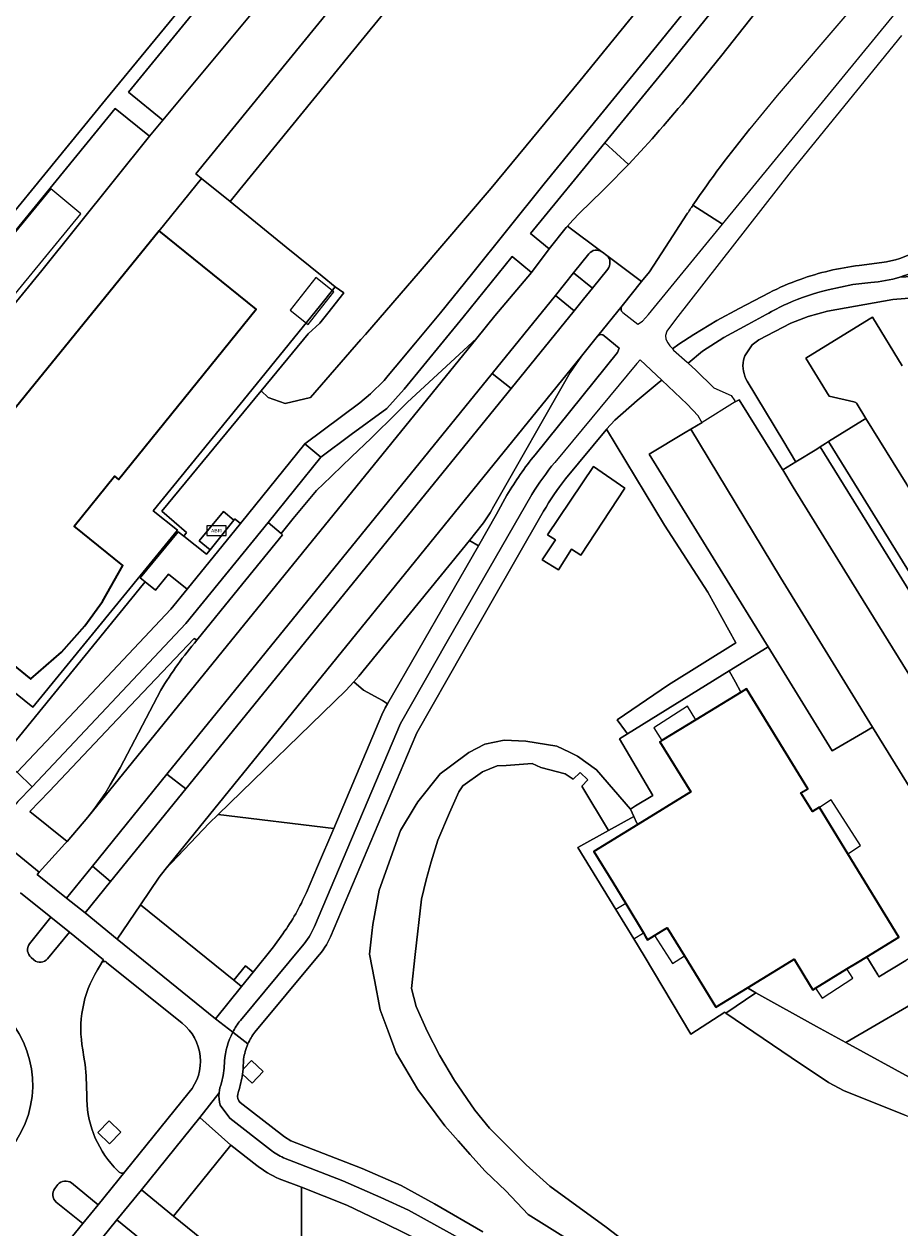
# Model space of a CAD drawing. Extents: x 147051 to 149075, y 463071 to 465537.
# Tile 194 of 229: x 147553 to 147642, y 465073 to 465197. Entities that reach past the tile are written whole.
import ezdxf
from ezdxf.enums import TextEntityAlignment as Align

# ---------------------------------------------------------------- set-up
doc = ezdxf.new("R2010")
doc.units = 0
doc.header["$LTSCALE"] = 0.5
doc.layers.get('0').update_dxf_attribs({"linetype": 'CONTINUOUS'})
for name, color, linetype, lineweight in [('B-PV-GR-BEPLANTING_CULTUUR_BOSPLANTSOEN-GV', 252, 'CONTINUOUS', 18), ('B-PV-GR-BEPLANTING_CULTUUR_HEESTERS-GV', 252, 'CONTINUOUS', 18), ('B-PV-GR-BEPLANTING_CULTUUR_VASTE PLANTENVAK-GV', 252, 'CONTINUOUS', 18), ('B-PV-GR-GROENVOORZIENING-GV', 252, 'CONTINUOUS', 18), ('B-PV-GR-STRUIK-GV', 252, 'CONTINUOUS', 13), ('B-PV-IE-MEUBILAIR_WEGMEUBILAIR-S', 252, 'CONTINUOUS', 25), ('B-PV-OG-BEBOUWING-GV', 6, 'CONTINUOUS', 35), ('B-PV-OG-BEBOUWING_LUIFEL-GV', 6, 'CONTINUOUS', 18), ('B-PV-OG-TERREIN_BEGROEID-GV', 252, 'CONTINUOUS', 18), ('B-PV-OG-TERREIN_ERF-GV', 252, 'CONTINUOUS', 18), ('B-PV-OG-WATER_MEER-GV', 252, 'CONTINUOUS', 18), ('B-PV-OG-WEG-GV', 252, 'CONTINUOUS', 18), ('B-PV-VH-GESLOTENVERHARDING_ASFALT-GV', 252, 'CONTINUOUS', 18), ('B-PV-VH-GESLOTENVERHARDING_BETON-GV', 252, 'CONTINUOUS', 18), ('B-PV-VH-OPENVERHARDING-GV', 252, 'CONTINUOUS', 18), ('B-PV-VH-OPENVERHARDING_BETONSTRAATSTEEN-GV', 252, 'CONTINUOUS', 18), ('B-PV-VH-OPENVERHARDING_TEGEL-GV', 252, 'CONTINUOUS', 18)]:
    doc.layers.add(name, color=color, linetype=linetype, lineweight=lineweight)
doc.styles.add('NLCS-ISO', font='NLCS-ISO.ttf')

# ---------------------------------------------------------------- blocks, each defined once
blk = doc.blocks.new('SIE-WEG_ABRI-SO')
blk.add_lwpolyline([(-5, -2.5), (5, -2.5), (5, 2.5), (-5, 2.5)], close=True)
at = {"style": 'NLCS-ISO'}
blk.add_text('ABRI', height=1.8, dxfattribs=at).set_placement((0, 0), align=Align.MIDDLE_CENTER)

msp = doc.modelspace()

# ---------------------------------------------------------------- linework, layer by layer
at = {"layer": 'B-PV-GR-BEPLANTING_CULTUUR_BOSPLANTSOEN-GV', "flags": 128}
for points in [[(147649.784, 465240.968), (147634.684, 465252.878), (147634.595, 465252.949), (147633.298, 465251.355), (147631.779, 465249.474), (147600.708, 465211.453), (147587.471, 465195.274), (147574.72, 465179.654), (147573.71, 465178.417), (147579.465, 465173.748), (147583.145, 465170.762), (147584.494, 465169.667), (147585.384, 465169.077), (147583.737, 465166.978), (147582.928, 465165.948), (147581.726, 465164.866), (147576.904, 465159.015), (147577.625, 465158.328), (147579.349, 465157.724), (147581.98, 465158.328), (147587.125, 465164.29)], [(147587.125, 465164.29), (147587.606, 465164.796), (147593.208, 465171.284), (147600.476, 465179.811), (147609.614, 465190.826), (147618.021, 465201.196), (147625.771, 465210.621), (147635.617, 465222.732), (147650.26, 465240.432)]]:
    msp.add_lwpolyline(points, dxfattribs=at)
at = {"layer": 'B-PV-GR-BEPLANTING_CULTUUR_HEESTERS-GV', "flags": 128}
for points in [[(147649.174, 465171.058), (147642.407, 465170.678)], [(147637.594, 465169.931), (147635.055, 465169.359)], [(147639.436, 465170.125), (147637.594, 465169.931)], [(147641.669, 465168.367), (147644.221, 465168.585)], [(147644.221, 465168.585), (147641.669, 465168.367)], [(147632.992, 465166.644), (147634.979, 465167.175)], [(147634.979, 465167.175), (147632.992, 465166.644)], [(147634.979, 465167.175), (147641.669, 465168.367)], [(147641.669, 465168.367), (147634.979, 465167.175)], [(147628.707, 465166.841), (147626.797, 465165.831)], [(147627.926, 465164.227), (147631.213, 465165.94)], [(147631.213, 465165.94), (147627.926, 465164.227)], [(147631.213, 465165.94), (147632.992, 465166.644)], [(147632.992, 465166.644), (147631.213, 465165.94)], [(147632.771, 465162.349), (147639.236, 465166.347)], [(147639.236, 465166.347), (147639.587, 465166.564)], [(147639.587, 465166.564), (147642.632, 465161.586)], [(147626.797, 465165.831), (147624.338, 465164.496)], [(147624.338, 465164.496), (147622.168, 465163.066)], [(147626.496, 465162.601), (147627.253, 465163.748)], [(147627.253, 465163.748), (147626.496, 465162.601)], [(147627.253, 465163.748), (147627.926, 465164.227)], [(147627.926, 465164.227), (147627.253, 465163.748)], [(147622.168, 465163.066), (147620.698, 465161.858)], [(147626.369, 465162.147), (147626.435, 465162.415)], [(147626.435, 465162.415), (147626.369, 465162.147)], [(147626.435, 465162.415), (147626.496, 465162.601)], [(147626.496, 465162.601), (147626.435, 465162.415)], [(147635.137, 465158.467), (147632.771, 465162.349)], [(147620.698, 465161.858), (147621.489, 465161.128)], [(147621.489, 465161.128), (147623.319, 465159.316)], [(147630.517, 465153.771), (147626.745, 465160.015)], [(147626.745, 465160.015), (147630.517, 465153.771)], [(147623.319, 465159.316), (147625.093, 465158.55)], [(147625.093, 465158.55), (147625.473, 465157.972)], [(147625.473, 465157.972), (147625.521, 465157.898)], [(147625.521, 465157.898), (147625.646, 465157.966)], [(147625.646, 465157.966), (147625.906, 465158.107)], [(147625.906, 465158.107), (147630.361, 465150.947)], [(147637.683, 465157.881), (147635.137, 465158.467)], [(147638.922, 465156.178), (147638.03, 465157.65)], [(147638.579, 465155.966), (147638.922, 465156.178)], [(147635.091, 465153.808), (147638.579, 465155.966)], [(147631.715, 465151.752), (147630.517, 465153.771)], [(147630.517, 465153.771), (147631.715, 465151.752)], [(147634.229, 465153.268), (147634.762, 465153.602)], [(147634.762, 465153.602), (147635.091, 465153.808)], [(147631.728, 465151.735), (147633.87, 465153.048)], [(147633.87, 465153.048), (147634.229, 465153.268)], [(147630.383, 465150.911), (147631.728, 465151.735)], [(147631.728, 465151.735), (147631.715, 465151.752)], [(147631.715, 465151.752), (147631.728, 465151.735)], [(147630.361, 465150.947), (147630.383, 465150.911)]]:
    msp.add_lwpolyline(points, dxfattribs=at)
at = {"layer": 'B-PV-GR-BEPLANTING_CULTUUR_HEESTERS-GV'}
for points in [[(147642.407, 465170.678, -0.0528307), (147639.436, 465170.125)], [(147635.055, 465169.359, 0.0490959), (147630.86, 465167.951)], [(147630.86, 465167.951, 0.0267684), (147628.707, 465166.841)], [(147626.745, 465160.015, -0.1866638), (147626.369, 465162.147)], [(147626.369, 465162.147, 0.1866638), (147626.745, 465160.015)], [(147638.03, 465157.65, 0.2042586), (147637.683, 465157.881)]]:
    msp.add_lwpolyline(points, format="xyb", dxfattribs=at)
at = {"layer": 'B-PV-GR-BEPLANTING_CULTUUR_HEESTERS-GV', "flags": 128}
for points in [[(147622.699, 465138.354), (147625.595, 465133.16), (147618.664, 465128.855), (147613.401, 465125.278), (147614.25, 465124.13), (147614.469, 465123.834), (147624.89, 465130.287), (147628.351, 465132.43), (147628.887, 465132.762), (147625.681, 465137.963), (147616.705, 465152.508), (147620.384, 465154.731), (147620.959, 465155.079), (147622.114, 465155.774), (147622.039, 465155.897), (147621.701, 465156.455), (147620.606, 465157.66), (147617.995, 465160.101), (147617.708, 465159.915), (147615.445, 465158.02), (147613.185, 465156.008), (147612.333, 465155.079), (147618.281, 465145.233)], [(147626.785, 465097.804), (147627.636, 465097.299), (147633.866, 465093.82), (147636.851, 465092.192), (147645.78, 465097.37), (147643.613, 465100.964), (147643.026, 465100.611), (147640.238, 465098.937), (147640.131, 465099.114), (147639.005, 465100.981), (147638.052, 465100.398), (147636.965, 465099.733), (147633.759, 465097.773), (147633.468, 465097.595), (147633.241, 465097.965), (147631.546, 465100.725), (147630.835, 465100.289)]]:
    msp.add_lwpolyline(points, close=True, dxfattribs=at)
at = {"layer": 'B-PV-GR-BEPLANTING_CULTUUR_VASTE PLANTENVAK-GV', "flags": 128}
for points in [[(147539.194, 465160.151), (147561.946, 465187.968), (147565.462, 465185.137), (147566.811, 465186.781), (147563.301, 465189.643), (147576.369, 465205.625), (147589.892, 465222.133), (147615.303, 465253.236), (147625.943, 465266.277)], [(147624.891, 465267.13), (147617.379, 465258.005), (147609.841, 465248.687), (147602.999, 465240.32), (147587.184, 465220.868), (147570.183, 465200.095), (147560.951, 465188.849), (147544.68, 465168.955)], [(147548.491, 465119.19), (147564.836, 465139.221), (147565.01, 465139.434), (147564.506, 465139.837), (147568.388, 465144.569), (147568.961, 465144.115), (147569.242, 465144.501), (147566.723, 465146.664), (147576.904, 465159.015), (147581.726, 465164.866), (147582.928, 465165.948), (147583.737, 465166.978), (147585.384, 465169.077), (147584.494, 465169.667), (147582.87, 465167.666), (147582.131, 465166.755), (147575.492, 465158.573), (147565.845, 465146.723), (147568.332, 465144.719), (147553.475, 465126.565), (147535.644, 465140.962)]]:
    msp.add_lwpolyline(points, dxfattribs=at)
at = {"layer": 'B-PV-GR-GROENVOORZIENING-GV', "flags": 128}
msp.add_lwpolyline([(147614.193, 465149.047), (147610.994, 465151.262), (147606.257, 465144.248), (147607.088, 465143.726), (147605.703, 465141.695), (147607.395, 465140.65), (147608.718, 465142.772), (147609.671, 465142.157)], close=True, dxfattribs=at)
at = {"layer": 'B-PV-GR-STRUIK-GV', "flags": 128}
msp.add_lwpolyline([(147642.407, 465170.678), (147649.174, 465171.058), (147654.952, 465172.843), (147654.118, 465174.389), (147653.093, 465176.29), (147645.208, 465171.849)], dxfattribs=at)
at = {"layer": 'B-PV-GR-STRUIK-GV'}
msp.add_lwpolyline([(147645.208, 465171.849, -0.0532853), (147642.407, 465170.678)], format="xyb", dxfattribs=at)
at = {"layer": 'B-PV-OG-BEBOUWING-GV', "flags": 128}
for points in [[(147538.663, 465141.263), (147547.369, 465134.228), (147553.271, 465129.458), (147553.297, 465129.481), (147556.415, 465132.219), (147558.819, 465134.92), (147560.649, 465137.426), (147562.702, 465141.097), (147557.723, 465145.121), (147561.878, 465150.261), (147562.281, 465149.936), (147576.384, 465167.383), (147566.431, 465175.427), (147548.087, 465152.857)], [(147614.288, 465106.431), (147616.099, 465103.421), (147616.314, 465103.063), (147616.522, 465102.718), (147617.249, 465103.164), (147618.115, 465103.695), (147618.543, 465103.958), (147620.307, 465101.083), (147623.501, 465095.878), (147623.541, 465095.813), (147626.785, 465097.804), (147630.835, 465100.289), (147631.546, 465100.725), (147633.241, 465097.965), (147633.468, 465097.595), (147633.759, 465097.773), (147636.965, 465099.733), (147638.052, 465100.398), (147639.005, 465100.981), (147642.303, 465102.998), (147637.07, 465111.551), (147634.166, 465116.298), (147634.151, 465116.322), (147633.431, 465115.88), (147632.259, 465117.79), (147632.951, 465118.215), (147626.661, 465128.465), (147626.112, 465128.128), (147621.492, 465125.293), (147617.995, 465123.147), (147617.8, 465123.028), (147620.961, 465117.878), (147615.518, 465114.538), (147611.03, 465111.784), (147612.96, 465108.639)]]:
    msp.add_lwpolyline(points, close=True, dxfattribs=at)
at = {"layer": 'B-PV-OG-BEBOUWING_LUIFEL-GV', "flags": 128}
for points in [[(147542.295, 465157.573), (147558.407, 465177.153), (147555.323, 465179.714), (147539.213, 465160.136)], [(147579.863, 465167.282), (147581.734, 465165.817), (147584.365, 465169.176), (147582.495, 465170.641)], [(147617.995, 465123.147), (147621.492, 465125.293), (147620.612, 465126.665), (147617.159, 465124.45)], [(147634.166, 465116.298), (147637.07, 465111.551), (147638.37, 465112.385), (147635.366, 465117.068)], [(147613.285, 465105.815), (147615.123, 465102.822), (147616.099, 465103.421), (147614.288, 465106.431)], [(147617.249, 465103.164), (147619.086, 465100.3), (147620.307, 465101.083), (147618.543, 465103.958), (147618.115, 465103.695)], [(147636.965, 465099.733), (147633.759, 465097.773), (147634.418, 465096.747), (147637.58, 465098.775)]]:
    msp.add_lwpolyline(points, close=True, dxfattribs=at)
at = {"layer": 'B-PV-OG-TERREIN_BEGROEID-GV', "flags": 128}
for points in [[(147590.656, 465161.439), (147592.717, 465163.92), (147595.311, 465167.013), (147598.463, 465170.949), (147605.931, 465180.228), (147617.473, 465194.395), (147626.857, 465205.978), (147637.792, 465219.368), (147642.107, 465224.785), (147643.489, 465226.917), (147643.682, 465227.237), (147649.216, 465236.422), (147650.264, 465238.142)], [(147620.808, 465189.308), (147624.16, 465193.431), (147636.659, 465209.281), (147647.234, 465221.617), (147644.227, 465223.973), (147631.94, 465208.835), (147618.641, 465192.39), (147612.151, 465184.459), (147614.538, 465182.26), (147614.6, 465182.271)], [(147621.174, 465178.042), (147624.218, 465176.12), (147655.6, 465214.423), (147652.576, 465216.918), (147645.464, 465208.19), (147637.561, 465198.34), (147629.809, 465189.285), (147627.032, 465185.867)], [(147618.021, 465201.196), (147609.614, 465190.826), (147600.476, 465179.811), (147593.208, 465171.284), (147587.606, 465164.796), (147587.125, 465164.29), (147581.98, 465158.328), (147579.349, 465157.724), (147577.625, 465158.328), (147576.904, 465159.015), (147566.723, 465146.664), (147569.242, 465144.501), (147568.961, 465144.115), (147570.137, 465143.185), (147571.307, 465142.259), (147571.671, 465142.72), (147570.539, 465143.65), (147573.046, 465146.644), (147574.117, 465145.761), (147574.213, 465145.877), (147574.225, 465145.867), (147574.779, 465145.411), (147581.395, 465153.572), (147587.007, 465157.797), (147588.13, 465158.69), (147589.502, 465160.09), (147589.779, 465160.411), (147590.445, 465161.185), (147590.656, 465161.439)], [(147642.56, 465195.444), (147631.255, 465181.53)], [(147614.6, 465182.271), (147614.538, 465182.26), (147612.151, 465184.459), (147604.529, 465175.144), (147606.439, 465173.576), (147608.196, 465175.758), (147608.316, 465175.895), (147608.853, 465176.503), (147609.563, 465177.241), (147611.899, 465179.507)], [(147631.255, 465181.53), (147619.38, 465166.318)], [(147620.559, 465177.12), (147618.382, 465173.747), (147616.715, 465171.224), (147615.922, 465170.237), (147613.912, 465167.736)], [(147613.994, 465167.031), (147615.515, 465165.837), (147616.003, 465166.151), (147616.63, 465166.858), (147624.218, 465176.12), (147621.174, 465178.042)], [(147638.226, 465171.864), (147640.564, 465172.178)], [(147625.915, 465167.45), (147628.989, 465169.072)], [(147623.628, 465166.228), (147625.915, 465167.45)], [(147619.38, 465166.318), (147618.503, 465165.146)], [(147621.284, 465164.785), (147623.628, 465166.228)], [(147618.503, 465165.146), (147618.361, 465164.701)], [(147619.727, 465163.802), (147621.284, 465164.785)], [(147611.411, 465164.624), (147609.76, 465162.565)], [(147611.43, 465164.644), (147611.411, 465164.624)], [(147613.603, 465163.377), (147612.093, 465164.647)], [(147618.361, 465164.701), (147618.415, 465164.297)], [(147618.415, 465164.297), (147618.607, 465163.936)], [(147618.607, 465163.936), (147618.806, 465163.641)], [(147618.806, 465163.641), (147619.047, 465163.373)], [(147619.09, 465163.325), (147619.727, 465163.802)], [(147604.986, 465152.453), (147613.452, 465162.932)], [(147609.76, 465162.565), (147608.894, 465161.346)], [(147613.452, 465162.932), (147613.603, 465163.377)], [(147619.047, 465163.373), (147619.09, 465163.325)], [(147608.894, 465161.346), (147608.603, 465160.88)], [(147608.603, 465160.88), (147600.638, 465146.946)], [(147613.952, 465068.513), (147604.274, 465074.543), (147601.984, 465076.99), (147599.924, 465078.946), (147599.848, 465079.032), (147598.341, 465080.714), (147597.09, 465082.11), (147595.726, 465083.656), (147592.969, 465087.36), (147590.738, 465091.124), (147589.918, 465093.339), (147589.101, 465095.53), (147588.519, 465098.604), (147588.016, 465101.265), (147588.267, 465103.414), (147588.362, 465104.277), (147588.997, 465107.82), (147591.192, 465113.916), (147592.693, 465116.42), (147592.965, 465116.883), (147595.276, 465119.742), (147596.332, 465120.518), (147598.205, 465121.928), (147599.854, 465122.773), (147601.82, 465123.184), (147604.054, 465123.077), (147607.239, 465122.594), (147608.517, 465121.951), (147609.334, 465121.543), (147611.297, 465120.152), (147614.763, 465116.122), (147615.301, 465116.449), (147617.076, 465117.531), (147613.636, 465123.317), (147614.469, 465123.834), (147614.25, 465124.13), (147613.401, 465125.278), (147618.664, 465128.855), (147625.595, 465133.16), (147622.699, 465138.354), (147618.281, 465145.233), (147612.333, 465155.079), (147612.285, 465155.026), (147608.118, 465149.983)], [(147601.036, 465146.37), (147602.111, 465148.319)], [(147605.872, 465146.66), (147597.605, 465132.3), (147592.851, 465123.934), (147592.274, 465122.568), (147584.018, 465103.03)], [(147599.184, 465143.113), (147601.036, 465146.37)], [(147599.554, 465145.296), (147598.257, 465143.675)], [(147598.257, 465143.675), (147599.184, 465143.113)], [(147570.019, 465133.632), (147562.165, 465125.355)], [(147570.312, 465133.437), (147570.019, 465133.632)], [(147562.43, 465120.359), (147566.629, 465128.316)], [(147562.165, 465125.355), (147555.157, 465117.92)], [(147614.462, 465071.597), (147612.297, 465073.266), (147606.498, 465077.442), (147604.087, 465079.638), (147600.311, 465083.398), (147598.824, 465085.261), (147596.744, 465088.281), (147595.187, 465090.897), (147593.929, 465093.36), (147592.797, 465095.897), (147592.335, 465097.727), (147592.707, 465101.218), (147593.343, 465106.902), (147593.816, 465108.858), (147594.325, 465110.703), (147595.024, 465112.95), (147596.225, 465115.742), (147597.168, 465117.896), (147597.59, 465118.503), (147599.597, 465119.938), (147601.109, 465120.555), (147602.038, 465120.604), (147604.701, 465120.788), (147605.57, 465120.39), (147608.093, 465119.757), (147608.905, 465119.199), (147609.604, 465119.879), (147610.407, 465119.128), (147609.789, 465118.47), (147612.524, 465113.932), (147615.124, 465115.362), (147614.763, 465116.122), (147611.297, 465120.152), (147609.334, 465121.543), (147608.517, 465121.951), (147607.239, 465122.594), (147604.054, 465123.077), (147601.82, 465123.184), (147599.854, 465122.773), (147598.205, 465121.928), (147596.332, 465120.518), (147595.276, 465119.742), (147592.965, 465116.883), (147592.693, 465116.42), (147591.192, 465113.916), (147588.997, 465107.82), (147588.362, 465104.277), (147588.267, 465103.414), (147588.016, 465101.265), (147588.519, 465098.604), (147589.101, 465095.53), (147589.918, 465093.339), (147590.738, 465091.124), (147592.969, 465087.36), (147595.726, 465083.656), (147597.09, 465082.11), (147598.341, 465080.714), (147599.848, 465079.032), (147599.924, 465078.946), (147601.984, 465076.99), (147604.274, 465074.543), (147613.952, 465068.513)], [(147561.433, 465118.605), (147562.43, 465120.359)], [(147555.157, 465117.92), (147553.192, 465115.877)], [(147560.893, 465117.736), (147561.433, 465118.605)], [(147559.75, 465116.085), (147560.893, 465117.736)], [(147553.192, 465115.877), (147557.005, 465112.802)], [(147559.141, 465115.287), (147559.75, 465116.085)], [(147581.538, 465107.573), (147582.692, 465110.255), (147584.344, 465114.15), (147572.502, 465115.587), (147571.568, 465114.682), (147567.065, 465109.941), (147566.447, 465109.14), (147564.522, 465106.302), (147574.093, 465098.573), (147575.302, 465100.039), (147576.092, 465099.407), (147578.18, 465102.011), (147579.137, 465103.343)], [(147557.005, 465112.802), (147559.141, 465115.287)], [(147582.684, 465100.972), (147576.252, 465093.255)], [(147560.517, 465100.32), (147560.114, 465099.639)], [(147560.535, 465100.347), (147560.517, 465100.32)], [(147568.798, 465094.16), (147561.06, 465100.41)], [(147558.619, 465091.439), (147558.729, 465090.694)], [(147575.104, 465090.476), (147575.042, 465089.472), (147575.919, 465090.36), (147577.118, 465089.207), (147575.967, 465088.004), (147574.992, 465088.935)], [(147558.993, 465087.625), (147559.019, 465086.83)], [(147562.912, 465078.931), (147569.515, 465087.092)], [(147574.581, 465087.167), (147574.506, 465086.905)], [(147574.763, 465086.042), (147579.302, 465082.502), (147579.962, 465082.115), (147587.274, 465079.258), (147591.257, 465077.543), (147594.675, 465075.633), (147599.633, 465072.79)], [(147560.159, 465082.955), (147561.306, 465084.153), (147562.527, 465083.009), (147561.368, 465081.801)], [(147561.368, 465081.801), (147560.159, 465082.955)], [(147573.805, 465081.667), (147567.929, 465074.389)], [(147576.468, 465079.588), (147573.805, 465081.667)], [(147561.839, 465079.424), (147562.357, 465078.904)], [(147581.025, 465077.341), (147578.757, 465078.225)], [(147581.025, 465063.742), (147581.025, 465077.341)], [(147567.929, 465074.389), (147581.025, 465063.742)]]:
    msp.add_lwpolyline(points, dxfattribs=at)
at = {"layer": 'B-PV-OG-TERREIN_BEGROEID-GV'}
for points in [[(147614.6, 465182.271, 0.0181951), (147620.808, 465189.308)], [(147627.032, 465185.867, 0.0244916), (147621.174, 465178.042)], [(147611.899, 465179.507, 0.0075034), (147614.6, 465182.271)], [(147621.174, 465178.042, 0.0032533), (147620.559, 465177.12)], [(147640.564, 465172.178, 0.0944702), (147644.111, 465173.329)], [(147632.173, 465170.439, -0.0563623), (147638.226, 465171.864)], [(147628.989, 465169.072, -0.0310356), (147632.173, 465170.439)], [(147613.912, 465167.736, 0.4171526), (147613.994, 465167.031)], [(147612.093, 465164.647, 0.4117631), (147611.43, 465164.644)], [(147602.111, 465148.319, -0.0352065), (147604.986, 465152.453)], [(147608.118, 465149.983, 0.040385), (147605.872, 465146.66)], [(147600.638, 465146.946, -0.0337196), (147599.554, 465145.296)], [(147566.629, 465128.316, -0.046331), (147570.312, 465133.437)], [(147579.137, 465103.343, 0.0535782), (147581.538, 465107.573)], [(147584.018, 465103.03, -0.0748692), (147582.684, 465100.972)], [(147560.114, 465099.639, 0.1869621), (147558.619, 465091.439)], [(147561.06, 465100.41, 0.4360826), (147560.535, 465100.347)], [(147569.515, 465087.092, 0.4251438), (147568.798, 465094.16)], [(147576.252, 465093.255, 0.0588936), (147575.543, 465092.047)], [(147575.543, 465092.047, 0.0694718), (147575.104, 465090.476)], [(147558.729, 465090.694, -0.0410602), (147558.993, 465087.625)], [(147574.992, 465088.935, -0.0277909), (147574.581, 465087.167)], [(147559.019, 465086.83, 0.1952203), (147561.839, 465079.424)], [(147574.506, 465086.905, 0.3022036), (147574.763, 465086.042)], [(147578.757, 465078.225, -0.0684954), (147576.468, 465079.588)], [(147562.357, 465078.904, 0.4413621), (147562.912, 465078.931)]]:
    msp.add_lwpolyline(points, format="xyb", dxfattribs=at)
at = {"layer": 'B-PV-OG-TERREIN_BEGROEID-GV', "flags": 128}
for points in [[(147602.642, 465172.789), (147597.61, 465166.573), (147591.583, 465159.198), (147589.78, 465157.19), (147586.14, 465154.539), (147583.039, 465152.22), (147577.606, 465145.523), (147578.943, 465144.384), (147580.174, 465145.936), (147582.593, 465148.8), (147582.698, 465148.902), (147583.183, 465149.372), (147586.16, 465152.259), (147588.168, 465154.154), (147590.817, 465156.774), (147591.502, 465157.438), (147591.888, 465157.813), (147599.011, 465164.429), (147600.86, 465166.708), (147604.629, 465171.152)], [(147602.527, 465159.27), (147608.991, 465167.231), (147607.074, 465168.775), (147600.6, 465160.799)], [(147602.527, 465159.27), (147600.6, 465160.799), (147567.243, 465119.704), (147569.187, 465118.208)], [(147605.703, 465141.695), (147607.088, 465143.726), (147606.257, 465144.248), (147610.994, 465151.262), (147614.193, 465149.047), (147609.671, 465142.157), (147608.718, 465142.772), (147607.395, 465140.65)], [(147566.077, 465138.58), (147565.01, 465139.434), (147564.836, 465139.221), (147548.491, 465119.19), (147548.689, 465119.422), (147550.162, 465118.214), (147551.702, 465120.057), (147551.866, 465119.895), (147558.974, 465127.402), (147567.643, 465136.624), (147569.312, 465138.68), (147567.391, 465140.222)], [(147584.344, 465114.15), (147589.288, 465125.806), (147589.62, 465126.514), (147589.843, 465126.905), (147589.331, 465127.258), (147587.408, 465128.317), (147586.412, 465129.17), (147585.581, 465128.269), (147572.502, 465115.587)], [(147567.243, 465119.704), (147559.594, 465110.28), (147561.468, 465108.702), (147569.187, 465118.208)], [(147633.866, 465093.82), (147627.636, 465097.299), (147624.569, 465095.213), (147631.263, 465090.649), (147635.087, 465088.094), (147636.684, 465087.25), (147642.949, 465084.743), (147647.921, 465082.741), (147649.271, 465085.97), (147646.06, 465087.351), (147644.482, 465088.03), (147643.721, 465088.445), (147636.851, 465092.192)], [(147636.851, 465092.192), (147643.721, 465088.445), (147644.482, 465088.03), (147646.06, 465087.351), (147649.271, 465085.97), (147656.038, 465083.25), (147656.085, 465083.373), (147657.971, 465088.332), (147658.105, 465088.685), (147651.924, 465091.957), (147650.056, 465092.955), (147647.767, 465094.333), (147647.107, 465095.168), (147645.78, 465097.37)], [(147594.584, 465052.719), (147595.403, 465052.121), (147596.231, 465051.57), (147597.116, 465051.099), (147598.437, 465050.513), (147605.805, 465047.329), (147607.073, 465050.273), (147610.725, 465048.703), (147618.538, 465053.462), (147612.65, 465058.34), (147607.405, 465062.626), (147602.323, 465066.211), (147594.86, 465071.081), (147589.745, 465073.555), (147585.687, 465075.523), (147581.025, 465077.341), (147581.025, 465063.742)]]:
    msp.add_lwpolyline(points, close=True, dxfattribs=at)
at = {"layer": 'B-PV-OG-TERREIN_ERF-GV', "flags": 128}
msp.add_lwpolyline([(147451.874, 465194.704), (147461.944, 465186.488), (147462.756, 465185.828), (147472.651, 465177.793), (147473.551, 465177.063), (147476.111, 465174.984), (147483.045, 465169.352), (147492.838, 465161.398), (147498.092, 465157.01), (147511.3, 465146.27), (147518.494, 465140.526), (147520.111, 465139.235), (147520.301, 465139.46), (147520.661, 465139.902), (147520.779, 465139.807), (147521.709, 465140.926), (147544.68, 465168.955), (147560.951, 465188.849), (147570.183, 465200.095), (147587.184, 465220.868), (147602.999, 465240.32), (147609.841, 465248.687), (147617.379, 465258.005), (147624.891, 465267.13)], dxfattribs=at)
msp.add_lwpolyline([(147613.285, 465105.815), (147615.123, 465102.822), (147616.184, 465101.093), (147620.966, 465093.051), (147624.443, 465095.299), (147624.569, 465095.213), (147627.636, 465097.299), (147626.785, 465097.804), (147623.541, 465095.813), (147623.501, 465095.878), (147620.307, 465101.083), (147618.543, 465103.958), (147618.115, 465103.695), (147617.249, 465103.164), (147616.522, 465102.718), (147616.314, 465103.063), (147616.099, 465103.421), (147614.288, 465106.431), (147612.96, 465108.639), (147611.03, 465111.784), (147615.518, 465114.538), (147615.445, 465114.692), (147615.442, 465114.69), (147615.124, 465115.362), (147612.524, 465113.932), (147609.383, 465112.172)], close=True, dxfattribs=at)
at = {"layer": 'B-PV-OG-WATER_MEER-GV', "flags": 128}
msp.add_lwpolyline([(147642.949, 465084.743), (147636.684, 465087.25), (147635.087, 465088.094), (147631.263, 465090.649), (147624.569, 465095.213), (147624.443, 465095.299), (147620.966, 465093.051), (147616.184, 465101.093), (147615.123, 465102.822), (147613.285, 465105.815), (147609.383, 465112.172), (147612.524, 465113.932), (147609.789, 465118.47), (147610.407, 465119.128), (147609.604, 465119.879), (147608.905, 465119.199), (147608.093, 465119.757), (147605.57, 465120.39), (147604.701, 465120.788), (147602.038, 465120.604), (147601.109, 465120.555), (147599.597, 465119.938), (147597.59, 465118.503), (147597.168, 465117.896), (147596.225, 465115.742), (147595.024, 465112.95), (147594.325, 465110.703), (147593.816, 465108.858), (147593.343, 465106.902), (147592.707, 465101.218), (147592.335, 465097.727), (147592.797, 465095.897), (147593.929, 465093.36), (147595.187, 465090.897), (147596.744, 465088.281), (147598.824, 465085.261), (147600.311, 465083.398), (147604.087, 465079.638), (147606.498, 465077.442), (147612.297, 465073.266), (147614.462, 465071.597)], dxfattribs=at)
at = {"layer": 'B-PV-OG-WEG-GV'}
for points in [[(147611.834, 465173.275, 0.388643), (147610.519, 465173.078)], [(147612.456, 465171.491, 0.3953991), (147612.344, 465172.887)]]:
    msp.add_lwpolyline(points, format="xyb", dxfattribs=at)
at = {"layer": 'B-PV-OG-WEG-GV', "flags": 128}
for points in [[(147610.519, 465173.078), (147608.932, 465171.13)], [(147611.908, 465173.22), (147611.834, 465173.275)], [(147612.344, 465172.887), (147611.908, 465173.22)], [(147608.932, 465171.13), (147610.88, 465169.543)], [(147610.88, 465169.543), (147612.456, 465171.491)]]:
    msp.add_lwpolyline(points, dxfattribs=at)
at = {"layer": 'B-PV-VH-GESLOTENVERHARDING_ASFALT-GV', "flags": 128}
for points in [[(147652.07, 465227.463), (147649.64, 465224.423), (147647.234, 465221.617), (147636.659, 465209.281), (147624.16, 465193.431), (147620.808, 465189.308)], [(147626.857, 465205.978), (147617.473, 465194.395), (147605.931, 465180.228), (147598.463, 465170.949), (147595.311, 465167.013), (147592.717, 465163.92), (147590.656, 465161.439), (147590.445, 465161.185), (147589.779, 465160.411), (147589.502, 465160.09), (147588.13, 465158.69), (147587.007, 465157.797), (147581.395, 465153.572), (147583.039, 465152.22), (147586.14, 465154.539), (147589.78, 465157.19), (147591.583, 465159.198), (147597.61, 465166.573), (147602.642, 465172.789), (147604.629, 465171.152), (147606.439, 465173.576), (147604.529, 465175.144), (147612.151, 465184.459), (147618.641, 465192.39), (147631.94, 465208.835)], [(147611.899, 465179.507), (147609.563, 465177.241), (147608.853, 465176.503), (147608.316, 465175.895), (147611.834, 465173.275), (147611.908, 465173.22), (147612.344, 465172.887), (147615.922, 465170.237), (147616.715, 465171.224), (147618.382, 465173.747), (147620.559, 465177.12)], [(147611.834, 465173.275), (147608.316, 465175.895), (147608.196, 465175.758), (147606.439, 465173.576), (147604.629, 465171.152), (147600.86, 465166.708), (147599.011, 465164.429), (147559.141, 465115.287), (147557.005, 465112.802), (147556.788, 465112.549), (147554.147, 465109.65), (147553.938, 465109.42), (147556.93, 465107.008), (147559.594, 465110.28), (147567.243, 465119.704), (147600.6, 465160.799), (147607.074, 465168.775), (147608.932, 465171.13), (147610.519, 465173.078)], [(147611.411, 465164.624), (147611.43, 465164.644), (147613.912, 465167.736), (147615.922, 465170.237), (147612.344, 465172.887)], [(147612.456, 465171.491), (147610.88, 465169.543), (147609.95, 465168.405), (147608.991, 465167.231), (147602.527, 465159.27), (147569.187, 465118.208), (147561.468, 465108.702), (147558.851, 465105.474), (147562.136, 465102.777), (147564.522, 465106.302), (147566.447, 465109.14), (147567.065, 465109.941), (147609.76, 465162.565), (147611.411, 465164.624)], [(147613.912, 465167.736), (147611.43, 465164.644)], [(147639.236, 465166.347), (147632.771, 465162.349)], [(147639.587, 465166.564), (147639.236, 465166.347)], [(147642.632, 465161.586), (147639.587, 465166.564)], [(147612.093, 465164.647), (147613.603, 465163.377), (147613.452, 465162.932), (147604.986, 465152.453)], [(147632.771, 465162.349), (147635.137, 465158.467)], [(147625.521, 465157.898), (147622.114, 465155.774)], [(147625.646, 465157.966), (147625.521, 465157.898)], [(147625.906, 465158.107), (147625.646, 465157.966)], [(147630.361, 465150.947), (147625.906, 465158.107)], [(147635.137, 465158.467), (147637.683, 465157.881)], [(147638.03, 465157.65), (147638.922, 465156.178)], [(147638.922, 465156.178), (147643.116, 465149.415)], [(147622.114, 465155.774), (147620.959, 465155.079)], [(147620.959, 465155.079), (147630.174, 465139.86)], [(147630.383, 465150.911), (147630.361, 465150.947)], [(147631.467, 465149.142), (147630.383, 465150.911)], [(147638.196, 465138.241), (147631.467, 465149.142)], [(147602.111, 465148.319), (147601.036, 465146.37), (147599.184, 465143.113), (147589.843, 465126.905), (147589.62, 465126.514), (147589.288, 465125.806), (147584.344, 465114.15), (147582.692, 465110.255), (147581.538, 465107.573)], [(147582.369, 465104.072), (147591.186, 465124.891), (147595.977, 465133.324), (147604.668, 465148.389)], [(147630.174, 465139.86), (147639.602, 465124.534)], [(147646.759, 465124.385), (147638.196, 465138.241)], [(147639.602, 465124.534), (147646.121, 465113.957)], [(147553.414, 465118.417), (147551.866, 465119.895)], [(147551.959, 465116.894), (147553.414, 465118.417)], [(147554.147, 465109.65), (147549.2, 465113.666)], [(147553.938, 465109.42), (147554.147, 465109.65)], [(147556.93, 465107.008), (147553.938, 465109.42)], [(147552.235, 465107.55), (147555.349, 465105.033)], [(147555.349, 465105.033), (147552.235, 465107.55)], [(147558.851, 465105.474), (147556.93, 465107.008)], [(147562.136, 465102.777), (147558.851, 465105.474)], [(147553.15, 465102.298), (147555.349, 465105.033)], [(147555.349, 465105.033), (147557.234, 465103.493)], [(147557.234, 465103.493), (147555, 465100.787)], [(147557.234, 465103.493), (147560.744, 465100.665)], [(147560.744, 465100.665), (147557.234, 465103.493)], [(147579.137, 465103.343), (147578.18, 465102.011), (147576.092, 465099.407), (147574.9, 465097.921), (147572.229, 465094.623), (147573.985, 465093.235)], [(147572.229, 465094.623), (147562.136, 465102.777)], [(147574.773, 465094.447), (147581.105, 465102.078)], [(147553.606, 465100.66), (147553.317, 465100.907)], [(147560.744, 465100.665), (147560.535, 465100.347)], [(147560.535, 465100.347), (147560.744, 465100.665)], [(147560.114, 465099.639), (147560.517, 465100.32)], [(147560.517, 465100.32), (147560.535, 465100.347)], [(147561.06, 465100.41), (147568.798, 465094.16)], [(147573.985, 465093.235), (147572.229, 465094.623)], [(147558.729, 465090.694), (147558.619, 465091.439)], [(147572.999, 465088.805), (147573.119, 465089.56)], [(147573.119, 465089.56), (147573.148, 465090.273)], [(147572.847, 465088.055), (147572.999, 465088.805)], [(147559.019, 465086.83), (147558.993, 465087.625)], [(147569.515, 465087.092), (147562.912, 465078.931)], [(147570.619, 465084.487), (147572.589, 465087.039)], [(147572.589, 465087.039), (147570.619, 465084.487)], [(147573.682, 465084.432), (147572.702, 465085.766)], [(147564.622, 465077.076), (147570.619, 465084.487)], [(147570.619, 465084.487), (147573.805, 465081.667)], [(147577.857, 465081.197), (147573.682, 465084.432)], [(147573.805, 465081.667), (147576.468, 465079.588)], [(147585.282, 465077.997), (147579.203, 465080.367)], [(147562.912, 465078.931), (147560.184, 465075.561)], [(147560.184, 465075.561), (147562.912, 465078.931)], [(147562.357, 465078.904), (147561.839, 465079.424)], [(147555.741, 465077.235), (147556.06, 465077.627)], [(147557.463, 465077.784), (147560.184, 465075.561)], [(147562.111, 465073.993), (147564.622, 465077.076)], [(147600.027, 465048.852), (147595.403, 465052.121), (147594.584, 465052.719), (147581.025, 465063.742), (147567.929, 465074.389), (147564.622, 465077.076), (147562.111, 465073.993), (147565.417, 465071.306), (147573.243, 465064.942), (147578.766, 465060.443), (147584.089, 465056.106), (147594.987, 465047.26)], [(147578.757, 465078.225), (147581.025, 465077.341)], [(147581.025, 465077.341), (147585.687, 465075.523)], [(147589.19, 465076.283), (147585.282, 465077.997)], [(147558.606, 465073.629), (147555.889, 465075.831)], [(147592.009, 465074.999), (147589.19, 465076.283)], [(147560.184, 465075.561), (147558.606, 465073.629)], [(147585.687, 465075.523), (147589.745, 465073.555)], [(147597.812, 465071.794), (147592.009, 465074.999)], [(147558.606, 465073.629), (147555.761, 465070.122)], [(147555.761, 465070.122), (147558.606, 465073.629)], [(147560.54, 465072.067), (147562.111, 465073.993)], [(147589.745, 465073.555), (147594.86, 465071.081)]]:
    msp.add_lwpolyline(points, dxfattribs=at)
at = {"layer": 'B-PV-VH-GESLOTENVERHARDING_ASFALT-GV'}
for points in [[(147620.808, 465189.308, -0.0181951), (147614.6, 465182.271)], [(147621.174, 465178.042, -0.0244916), (147627.032, 465185.867)], [(147614.6, 465182.271, -0.0075034), (147611.899, 465179.507)], [(147620.559, 465177.12, -0.0032533), (147621.174, 465178.042)], [(147610.519, 465173.078, -0.388643), (147611.834, 465173.275)], [(147612.344, 465172.887, -0.3953991), (147612.456, 465171.491)], [(147613.994, 465167.031, -0.4171526), (147613.912, 465167.736)], [(147611.43, 465164.644, -0.4117631), (147612.093, 465164.647)], [(147637.683, 465157.881, -0.2042586), (147638.03, 465157.65)], [(147604.986, 465152.453, 0.0352065), (147602.111, 465148.319)], [(147604.668, 465148.389, -0.033748), (147607.009, 465151.678)], [(147581.538, 465107.573, -0.0535782), (147579.137, 465103.343)], [(147581.105, 465102.078, 0.0841404), (147582.369, 465104.072)], [(147553.317, 465100.907, -0.4004422), (147553.15, 465102.298)], [(147555, 465100.787, -0.4268158), (147553.606, 465100.66)], [(147558.619, 465091.439, -0.1869621), (147560.114, 465099.639)], [(147560.535, 465100.347, -0.4360826), (147561.06, 465100.41)], [(147550.281, 465095.4, -0.384667), (147551.226, 465081.354)], [(147573.985, 465093.235, -0.0479643), (147574.773, 465094.447)], [(147568.798, 465094.16, -0.4251438), (147569.515, 465087.092)], [(147573.148, 465090.273, -0.1029545), (147573.985, 465093.235)], [(147558.993, 465087.625, 0.0410602), (147558.729, 465090.694)], [(147572.702, 465085.766, -0.0919514), (147572.589, 465087.039)], [(147572.589, 465087.039, -0.0749677), (147572.847, 465088.055)], [(147561.839, 465079.424, -0.1952203), (147559.019, 465086.83)], [(147579.203, 465080.367, -0.0687719), (147577.857, 465081.197)], [(147576.468, 465079.588, 0.0684954), (147578.757, 465078.225)], [(147562.912, 465078.931, -0.4413621), (147562.357, 465078.904)], [(147555.889, 465075.831, -0.4087943), (147555.741, 465077.235)], [(147556.06, 465077.627, -0.3926781), (147557.463, 465077.784)]]:
    msp.add_lwpolyline(points, format="xyb", dxfattribs=at)
at = {"layer": 'B-PV-VH-GESLOTENVERHARDING_ASFALT-GV', "flags": 128}
msp.add_lwpolyline([(147608.991, 465167.231), (147609.95, 465168.405), (147610.88, 465169.543), (147608.932, 465171.13), (147607.074, 465168.775)], close=True, dxfattribs=at)
at = {"layer": 'B-PV-VH-GESLOTENVERHARDING_BETON-GV', "flags": 128}
msp.add_lwpolyline([(147574.117, 465145.761), (147573.046, 465146.644), (147570.539, 465143.65), (147571.671, 465142.72)], close=True, dxfattribs=at)
for points in [[(147555.349, 465105.033), (147553.15, 465102.298)], [(147557.234, 465103.493), (147555.349, 465105.033)], [(147555, 465100.787), (147557.234, 465103.493)], [(147553.317, 465100.907), (147553.606, 465100.66)], [(147556.06, 465077.627), (147555.741, 465077.235)], [(147560.184, 465075.561), (147557.463, 465077.784)], [(147555.889, 465075.831), (147558.606, 465073.629)], [(147558.606, 465073.629), (147560.184, 465075.561)]]:
    msp.add_lwpolyline(points, dxfattribs=at)
at = {"layer": 'B-PV-VH-GESLOTENVERHARDING_BETON-GV'}
for points in [[(147553.15, 465102.298, 0.4004422), (147553.317, 465100.907)], [(147553.606, 465100.66, 0.4268158), (147555, 465100.787)], [(147551.226, 465081.354, 0.384667), (147550.281, 465095.4)], [(147555.741, 465077.235, 0.4087943), (147555.889, 465075.831)], [(147557.463, 465077.784, 0.3926781), (147556.06, 465077.627)]]:
    msp.add_lwpolyline(points, format="xyb", dxfattribs=at)
at = {"layer": 'B-PV-VH-OPENVERHARDING-GV', "flags": 128}
msp.add_lwpolyline([(147574.992, 465088.935), (147575.967, 465088.004), (147577.118, 465089.207), (147575.919, 465090.36), (147575.042, 465089.472)], close=True, dxfattribs=at)
at = {"layer": 'B-PV-VH-OPENVERHARDING_BETONSTRAATSTEEN-GV', "flags": 128}
for points in [[(147576.061, 465197.86), (147591.881, 465217.181), (147607.77, 465236.62), (147629.574, 465263.342), (147625.943, 465266.277), (147615.303, 465253.236), (147589.892, 465222.133), (147576.369, 465205.625), (147563.301, 465189.643), (147566.811, 465186.781)], [(147583.878, 465198.006), (147570.194, 465181.278), (147570.794, 465180.789), (147573.71, 465178.417), (147574.72, 465179.654), (147587.471, 465195.274), (147600.708, 465211.453), (147631.779, 465249.474), (147633.298, 465251.355), (147629.788, 465254.177), (147621.012, 465243.419), (147612.249, 465232.713)], [(147554.412, 465171.357), (147565.462, 465185.137), (147561.946, 465187.968), (147539.194, 465160.151), (147542.783, 465157.168)], [(147635.091, 465153.808), (147638.202, 465148.782), (147646.433, 465135.469), (147650.304, 465129.164), (147653.73, 465131.285), (147654.109, 465131.52), (147652.041, 465134.91), (147643.116, 465149.415), (147638.922, 465156.178), (147638.579, 465155.966)], [(147628.887, 465132.762), (147635.454, 465122.095), (147638.978, 465124.167), (147639.602, 465124.534), (147630.174, 465139.86), (147620.959, 465155.079), (147620.384, 465154.731), (147616.705, 465152.508), (147625.681, 465137.963)], [(147630.383, 465150.911), (147631.467, 465149.142), (147638.196, 465138.241), (147646.759, 465124.385), (147649.228, 465125.918), (147650.183, 465126.497), (147650.604, 465126.752), (147644.476, 465136.683), (147638.553, 465146.27), (147634.229, 465153.268), (147633.87, 465153.048), (147631.728, 465151.735)], [(147561.368, 465081.801), (147562.527, 465083.009), (147561.306, 465084.153), (147560.159, 465082.955)]]:
    msp.add_lwpolyline(points, close=True, dxfattribs=at)
for points in [[(147576.061, 465197.86), (147566.811, 465186.781)], [(147570.194, 465181.278), (147583.878, 465198.006)], [(147566.811, 465186.781), (147565.462, 465185.137)], [(147565.462, 465185.137), (147554.412, 465171.357)], [(147535.644, 465140.962), (147553.475, 465126.565), (147568.332, 465144.719), (147565.845, 465146.723), (147575.492, 465158.573), (147582.131, 465166.755), (147582.87, 465167.666), (147584.494, 465169.667), (147583.145, 465170.762), (147579.465, 465173.748), (147573.71, 465178.417), (147570.794, 465180.789), (147566.431, 465175.427), (147576.384, 465167.383), (147562.281, 465149.936), (147561.878, 465150.261), (147557.723, 465145.121), (147562.702, 465141.097), (147560.649, 465137.426), (147558.819, 465134.92), (147556.415, 465132.219), (147553.297, 465129.481), (147553.271, 465129.458), (147547.369, 465134.228)], [(147566.431, 465175.427), (147570.794, 465180.789)], [(147570.794, 465180.789), (147570.194, 465181.278)], [(147548.087, 465152.857), (147566.431, 465175.427)], [(147554.412, 465171.357), (147542.783, 465157.168)], [(147559.141, 465115.287), (147599.011, 465164.429)], [(147599.011, 465164.429), (147591.888, 465157.813)], [(147600.638, 465146.946), (147608.603, 465160.88), (147608.894, 465161.346), (147609.76, 465162.565), (147567.065, 465109.941), (147571.568, 465114.682), (147572.502, 465115.587), (147585.581, 465128.269), (147586.412, 465129.17), (147586.91, 465129.75), (147598.257, 465143.675), (147599.554, 465145.296)], [(147591.502, 465157.438), (147590.817, 465156.774)], [(147591.888, 465157.813), (147591.502, 465157.438)], [(147590.817, 465156.774), (147588.168, 465154.154)], [(147588.168, 465154.154), (147586.16, 465152.259)], [(147586.16, 465152.259), (147583.183, 465149.372)], [(147582.593, 465148.8), (147580.174, 465145.936)], [(147582.698, 465148.902), (147582.593, 465148.8)], [(147583.183, 465149.372), (147582.698, 465148.902)], [(147580.174, 465145.936), (147578.943, 465144.384)], [(147579.099, 465144.251), (147574.596, 465138.709)], [(147578.943, 465144.384), (147579.099, 465144.251)], [(147574.596, 465138.709), (147570.312, 465133.437)], [(147566.629, 465128.316), (147562.43, 465120.359)], [(147562.43, 465120.359), (147561.433, 465118.605)], [(147561.433, 465118.605), (147560.893, 465117.736)], [(147560.893, 465117.736), (147559.75, 465116.085)], [(147559.75, 465116.085), (147559.141, 465115.287)]]:
    msp.add_lwpolyline(points, dxfattribs=at)
at = {"layer": 'B-PV-VH-OPENVERHARDING_BETONSTRAATSTEEN-GV'}
for points in [[(147599.554, 465145.296, 0.0337196), (147600.638, 465146.946)], [(147570.312, 465133.437, 0.046331), (147566.629, 465128.316)]]:
    msp.add_lwpolyline(points, format="xyb", dxfattribs=at)
at = {"layer": 'B-PV-VH-OPENVERHARDING_TEGEL-GV', "flags": 128}
for points in [[(147640.564, 465172.178), (147638.226, 465171.864)], [(147635.055, 465169.359), (147637.594, 465169.931)], [(147637.594, 465169.931), (147639.436, 465170.125)], [(147628.989, 465169.072), (147625.915, 465167.45)], [(147625.915, 465167.45), (147623.628, 465166.228)], [(147623.628, 465166.228), (147621.284, 465164.785)], [(147626.797, 465165.831), (147628.707, 465166.841)], [(147621.284, 465164.785), (147619.727, 465163.802)], [(147624.338, 465164.496), (147626.797, 465165.831)], [(147619.727, 465163.802), (147619.09, 465163.325)], [(147622.168, 465163.066), (147624.338, 465164.496)], [(147619.09, 465163.325), (147619.203, 465163.201)], [(147619.203, 465163.201), (147620.588, 465161.96)], [(147620.698, 465161.858), (147622.168, 465163.066)], [(147615.444, 465161.817), (147607.009, 465151.678)], [(147615.76, 465162.197), (147615.444, 465161.817)], [(147617.975, 465160.12), (147615.76, 465162.197)], [(147620.588, 465161.96), (147620.698, 465161.858)], [(147615.445, 465158.02), (147617.708, 465159.915)], [(147617.708, 465159.915), (147617.995, 465160.101)], [(147617.995, 465160.101), (147617.975, 465160.12)], [(147613.185, 465156.008), (147615.445, 465158.02)], [(147608.118, 465149.983), (147612.285, 465155.026)], [(147612.285, 465155.026), (147612.333, 465155.079)], [(147612.333, 465155.079), (147613.185, 465156.008)], [(147604.668, 465148.389), (147595.977, 465133.324)], [(147597.605, 465132.3), (147605.872, 465146.66)], [(147595.977, 465133.324), (147591.186, 465124.891)], [(147646.121, 465113.957), (147639.602, 465124.534), (147638.978, 465124.167), (147635.454, 465122.095), (147628.887, 465132.762), (147628.351, 465132.43), (147624.89, 465130.287), (147625.531, 465129.154), (147626.071, 465128.2), (147626.112, 465128.128), (147626.661, 465128.465), (147632.951, 465118.215), (147632.259, 465117.79), (147633.431, 465115.88), (147634.151, 465116.322), (147634.166, 465116.298), (147637.07, 465111.551), (147642.303, 465102.998), (147639.005, 465100.981), (147640.131, 465099.114), (147640.238, 465098.937), (147643.026, 465100.611)], [(147592.851, 465123.934), (147597.605, 465132.3)], [(147591.186, 465124.891), (147582.369, 465104.072)], [(147592.274, 465122.568), (147592.851, 465123.934)], [(147584.018, 465103.03), (147592.274, 465122.568)], [(147581.105, 465102.078), (147574.773, 465094.447)], [(147576.252, 465093.255), (147582.684, 465100.972)], [(147573.985, 465093.235), (147575.543, 465092.047)], [(147575.543, 465092.047), (147573.985, 465093.235)], [(147573.148, 465090.273), (147573.119, 465089.56), (147572.999, 465088.805), (147572.847, 465088.055)], [(147574.992, 465088.935), (147575.042, 465089.472), (147575.104, 465090.476)], [(147574.506, 465086.905), (147574.581, 465087.167)], [(147572.702, 465085.766), (147573.682, 465084.432), (147577.857, 465081.197)], [(147599.633, 465072.79), (147594.675, 465075.633), (147591.257, 465077.543), (147587.274, 465079.258), (147579.962, 465082.115), (147579.302, 465082.502), (147574.763, 465086.042)], [(147579.203, 465080.367), (147585.282, 465077.997), (147589.19, 465076.283), (147592.009, 465074.999), (147597.812, 465071.794)]]:
    msp.add_lwpolyline(points, dxfattribs=at)
at = {"layer": 'B-PV-VH-OPENVERHARDING_TEGEL-GV'}
for points in [[(147644.111, 465173.329, -0.0944702), (147640.564, 465172.178)], [(147638.226, 465171.864, 0.0563623), (147632.173, 465170.439)], [(147642.407, 465170.678, 0.0532853), (147645.208, 465171.849)], [(147632.173, 465170.439, 0.0310356), (147628.989, 465169.072)], [(147639.436, 465170.125, 0.0528307), (147642.407, 465170.678)], [(147630.86, 465167.951, -0.0490959), (147635.055, 465169.359)], [(147628.707, 465166.841, -0.0267684), (147630.86, 465167.951)], [(147607.009, 465151.678, 0.033748), (147604.668, 465148.389)], [(147605.872, 465146.66, -0.040385), (147608.118, 465149.983)], [(147582.369, 465104.072, -0.0841404), (147581.105, 465102.078)], [(147582.684, 465100.972, 0.0748692), (147584.018, 465103.03)], [(147574.773, 465094.447, 0.0479643), (147573.985, 465093.235)], [(147573.985, 465093.235, 0.1029545), (147573.148, 465090.273)], [(147575.543, 465092.047, -0.0588936), (147576.252, 465093.255)], [(147575.104, 465090.476, -0.0694718), (147575.543, 465092.047)], [(147574.581, 465087.167, 0.0277909), (147574.992, 465088.935)], [(147572.589, 465087.039, 0.0919514), (147572.702, 465085.766)], [(147572.847, 465088.055, 0.0749677), (147572.589, 465087.039)], [(147574.763, 465086.042, -0.3022036), (147574.506, 465086.905)], [(147577.857, 465081.197, 0.0687719), (147579.203, 465080.367)]]:
    msp.add_lwpolyline(points, format="xyb", dxfattribs=at)
at = {"layer": 'B-PV-VH-OPENVERHARDING_TEGEL-GV', "flags": 128}
for points in [[(147649.228, 465125.918), (147649.274, 465125.84), (147649.577, 465125.322), (147650.505, 465123.736), (147651.504, 465124.352), (147654.107, 465125.959), (147654.382, 465126.128), (147653.61, 465127.445), (147655.254, 465128.492), (147655.71, 465128.782), (147655.537, 465129.217), (147654.109, 465131.52), (147653.73, 465131.285), (147650.304, 465129.164), (147646.433, 465135.469), (147638.202, 465148.782), (147635.091, 465153.808), (147634.762, 465153.602), (147634.229, 465153.268), (147638.553, 465146.27), (147644.476, 465136.683), (147650.604, 465126.752), (147650.183, 465126.497)], [(147577.606, 465145.523), (147583.039, 465152.22), (147581.395, 465153.572), (147574.779, 465145.411), (147569.312, 465138.68), (147567.643, 465136.624), (147558.974, 465127.402), (147551.866, 465119.895), (147553.414, 465118.417), (147569.17, 465135.168)], [(147551.959, 465116.894), (147549.2, 465113.666), (147554.147, 465109.65), (147556.788, 465112.549), (147557.005, 465112.802), (147553.192, 465115.877), (147555.157, 465117.92), (147562.165, 465125.355), (147570.019, 465133.632), (147570.312, 465133.437), (147574.596, 465138.709), (147579.099, 465144.251), (147578.943, 465144.384), (147577.606, 465145.523), (147569.17, 465135.168), (147553.414, 465118.417)], [(147571.307, 465142.259), (147570.137, 465143.185), (147568.961, 465144.115), (147568.388, 465144.569), (147564.506, 465139.837), (147565.01, 465139.434), (147566.077, 465138.58), (147567.391, 465140.222), (147569.312, 465138.68), (147574.779, 465145.411), (147574.225, 465145.867), (147574.213, 465145.877), (147574.117, 465145.761), (147571.671, 465142.72)], [(147586.412, 465129.17), (147587.408, 465128.317), (147589.331, 465127.258), (147589.843, 465126.905), (147599.184, 465143.113), (147598.257, 465143.675), (147586.91, 465129.75)], [(147614.763, 465116.122), (147615.124, 465115.362), (147615.442, 465114.69), (147615.445, 465114.692), (147615.518, 465114.538), (147620.961, 465117.878), (147617.8, 465123.028), (147617.995, 465123.147), (147621.492, 465125.293), (147626.112, 465128.128), (147626.071, 465128.2), (147625.531, 465129.154), (147624.89, 465130.287), (147614.469, 465123.834), (147613.636, 465123.317), (147617.076, 465117.531), (147615.301, 465116.449)], [(147558.851, 465105.474), (147561.468, 465108.702), (147559.594, 465110.28), (147556.93, 465107.008)], [(147572.229, 465094.623), (147574.9, 465097.921), (147574.093, 465098.573), (147564.522, 465106.302), (147562.136, 465102.777)], [(147575.302, 465100.039), (147574.093, 465098.573), (147574.9, 465097.921), (147576.092, 465099.407)], [(147567.929, 465074.389), (147573.805, 465081.667), (147570.619, 465084.487), (147564.622, 465077.076)], [(147562.111, 465073.993), (147560.54, 465072.067), (147563.835, 465069.355), (147565.417, 465071.306)]]:
    msp.add_lwpolyline(points, close=True, dxfattribs=at)

# ---------------------------------------------------------------- block references
at = {"layer": 'B-PV-IE-MEUBILAIR_WEGMEUBILAIR-S', "xscale": 0.2, "yscale": 0.2, "zscale": 0.2}
msp.add_blockref('SIE-WEG_ABRI-SO', (147572.328, 465144.682), dxfattribs=at)

doc.saveas('drawing.dxf')
